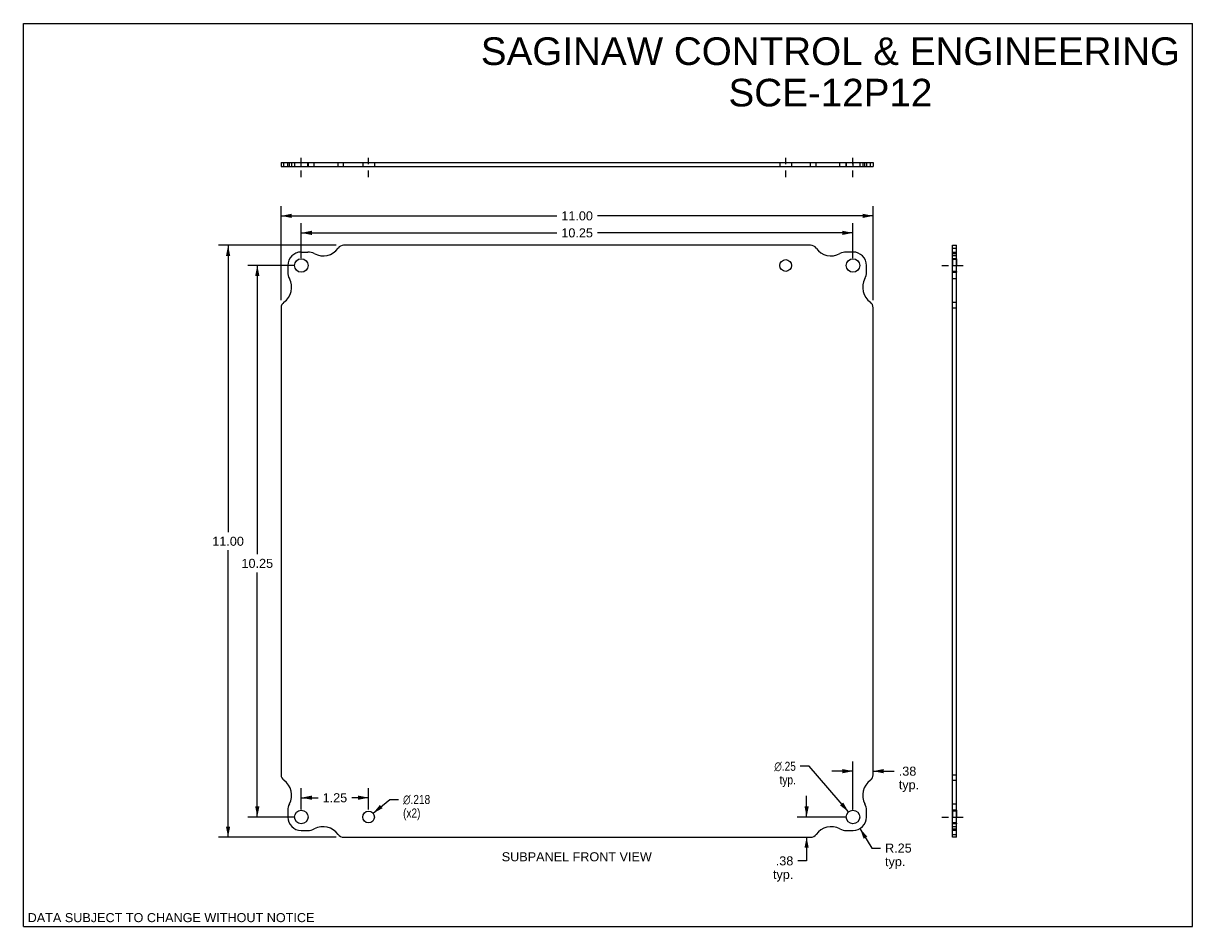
# Model space of a CAD drawing. Header units: inches. Extents: x 0 to 21.7, y 0 to 16.8.
import ezdxf

# ---------------------------------------------------------------- set-up
doc = ezdxf.new("R2010")
doc.units = ezdxf.units.IN
doc.header["$LTSCALE"] = 1.194794
doc.header["$MEASUREMENT"] = 0
doc.linetypes.add('DASHED', pattern=[0.2, 0.1, -0.1])
doc.linetypes.add('HIDDEN', pattern=[0.2, 0.1, -0.1])
doc.layers.get('0').update_dxf_attribs({"linetype": 'CONTINUOUS'})
for name, color, linetype in [('02___PRT_ALL_AXES', 7, 'CONTINUOUS'), ('DEFAULT_2', 8, 'HIDDEN'), ('DIMENSIONS', 7, 'CONTINUOUS')]:
    doc.layers.add(name, color=color, linetype=linetype)
doc.styles.get("Standard").update_dxf_attribs({"font": 'arial.ttf'})
doc.styles.add('TEXTSTYLE_1', font='gdt', dxfattribs={"width": 0.8})
doc.dimstyles.new('DIMSTYLE_1', dxfattribs={"dimtxt": 0.167864, "dimasz": 0.197487, "dimexe": 0.09, "dimexo": 0.07, "dimgap": 0.0425, "dimtad": 0, "dimtih": 1, "dimtoh": 1, "dimzin": 4, "dimdsep": 46, "dimtxsty": 'Standard', "dimblk": '_FILLED', "dimblk1": '_FILLED', "dimblk2": '_FILLED', "dimcen": 0.09, "dimazin": 1, "dimtfac": 1, "dimtofl": 0, "dimtmove": 0, "dimatfit": 3, "dimldrblk": '_FILLED', "dimfxl": 0, "dimtolj": 1, "dimtzin": 4, "dimarcsym": 0})
doc.dimstyles.new('DIMSTYLE_2', dxfattribs={"dimtxt": 0.167864, "dimasz": 0.197487, "dimexe": 0.09, "dimexo": 0.07, "dimgap": 0.09, "dimtad": 0, "dimtih": 1, "dimtoh": 1, "dimdec": 3, "dimzin": 4, "dimdsep": 46, "dimtxsty": 'Standard', "dimblk": '_FILLED', "dimblk1": '_FILLED', "dimblk2": '_FILLED', "dimcen": 0.09, "dimadec": 3, "dimazin": 1, "dimtfac": 1, "dimtofl": 0, "dimtmove": 0, "dimatfit": 1, "dimldrblk": '_FILLED', "dimfxl": 0, "dimtolj": 1, "dimtzin": 4, "dimarcsym": 0})
doc.dimstyles.new('DIMSTYLE_3', dxfattribs={"dimtxt": 0.167864, "dimasz": 0.197487, "dimexe": 0.09, "dimexo": 0.07, "dimgap": 0.09, "dimtad": 0, "dimtih": 1, "dimtoh": 1, "dimzin": 4, "dimdsep": 46, "dimtxsty": 'Standard', "dimblk": '_FILLED', "dimblk1": '_FILLED', "dimblk2": '_FILLED', "dimcen": 0.09, "dimazin": 1, "dimtfac": 1, "dimtofl": 0, "dimtmove": 0, "dimatfit": 1, "dimldrblk": '_FILLED', "dimfxl": 0, "dimtolj": 1, "dimtzin": 4, "dimarcsym": 0})
doc.dimstyles.new('DIMSTYLE_4', dxfattribs={"dimtxt": 0.167864, "dimasz": 0.197487, "dimexe": 0.09, "dimexo": 0.07, "dimgap": 0.09, "dimtad": 0, "dimtih": 1, "dimtoh": 1, "dimzin": 4, "dimdsep": 46, "dimtxsty": 'Standard', "dimblk": '_FILLED', "dimblk1": '_FILLED', "dimblk2": '_FILLED', "dimcen": 0.09, "dimazin": 1, "dimtfac": 1, "dimtofl": 0, "dimtmove": 0, "dimatfit": 3, "dimldrblk": '_FILLED', "dimfxl": 0, "dimtolj": 1, "dimtzin": 4, "dimarcsym": 0})

# ---------------------------------------------------------------- blocks, each defined once
blk = doc.blocks.new('_FILLED')
at = {"color": 0, "linetype": 'ByBlock'}
blk.add_solid([(0, 0), (-1, 0.2), (-1, -0.2)], dxfattribs=at)
blk = doc.blocks.new('*D1')
at = {"layer": 'DIMENSIONS', "color": 2, "linetype": 'Continuous'}
for p, q in [((4.788, 11.64), (4.788, 13.387)), ((15.788, 11.64), (15.788, 13.387)), ((4.788, 13.209), (9.911, 13.209)), ((15.788, 13.209), (10.665, 13.209))]:
    blk.add_line(p, q, dxfattribs=at)
at = {"layer": 'DIMENSIONS', "color": 2, "linetype": 'Continuous', "xscale": 0.197486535, "yscale": 0.197486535, "zscale": 0.197486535, "rotation": 180}
blk.add_blockref('_FILLED', (4.788, 13.209), dxfattribs=at)
at = {"layer": 'DIMENSIONS', "color": 2, "linetype": 'Continuous', "xscale": 0.197486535, "yscale": 0.197486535, "zscale": 0.197486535}
blk.add_blockref('_FILLED', (15.788, 13.209), dxfattribs=at)
at = {"layer": 'DIMENSIONS', "color": 2, "linetype": 'Continuous', "insert": (10.288, 13.293), "char_height": 0.1679, "width": 0.58659, "attachment_point": 2, "line_spacing_factor": 0.9}
blk.add_mtext('11.00', dxfattribs=at)
blk = doc.blocks.new('*D2')
at = {"layer": 'DIMENSIONS', "color": 2, "linetype": 'Continuous'}
for p, q in [((5.163, 12.425), (5.163, 13.071)), ((15.413, 12.425), (15.413, 13.071)), ((5.163, 12.893), (9.911, 12.893)), ((15.413, 12.893), (10.665, 12.893))]:
    blk.add_line(p, q, dxfattribs=at)
at = {"layer": 'DIMENSIONS', "color": 2, "linetype": 'Continuous', "xscale": 0.197486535, "yscale": 0.197486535, "zscale": 0.197486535, "rotation": 180}
blk.add_blockref('_FILLED', (5.163, 12.893), dxfattribs=at)
at = {"layer": 'DIMENSIONS', "color": 2, "linetype": 'Continuous', "xscale": 0.197486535, "yscale": 0.197486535, "zscale": 0.197486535}
blk.add_blockref('_FILLED', (15.413, 12.893), dxfattribs=at)
at = {"layer": 'DIMENSIONS', "color": 2, "linetype": 'Continuous', "insert": (10.288, 12.977), "char_height": 0.1679, "width": 0.58659, "attachment_point": 2, "line_spacing_factor": 0.9}
blk.add_mtext('10.25', dxfattribs=at)
blk = doc.blocks.new('*D3')
at = {"layer": 'DIMENSIONS', "color": 2, "linetype": 'Continuous'}
for p, q in [((5.811, 12.662), (3.625, 12.662)), ((3.803, 12.662), (3.803, 7.33)), ((3.803, 1.662), (3.803, 6.994)), ((5.811, 1.662), (3.625, 1.662))]:
    blk.add_line(p, q, dxfattribs=at)
at = {"layer": 'DIMENSIONS', "color": 2, "linetype": 'Continuous', "xscale": 0.197486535, "yscale": 0.197486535, "zscale": 0.197486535}
for p, rotation in [((3.803, 12.662), 90), ((3.803, 1.662), 270)]:
    blk.add_blockref('_FILLED', p, dxfattribs=dict(at, rotation=rotation))
at = {"layer": 'DIMENSIONS', "color": 2, "linetype": 'Continuous', "insert": (3.803, 7.246), "char_height": 0.1679, "width": 0.58659, "attachment_point": 2, "line_spacing_factor": 0.9}
blk.add_mtext('11.00', dxfattribs=at)
blk = doc.blocks.new('*D4')
at = {"layer": 'DIMENSIONS', "color": 2, "linetype": 'Continuous'}
for p, q in [((5.025, 12.287), (4.168, 12.287)), ((4.346, 12.287), (4.346, 6.919)), ((4.346, 2.037), (4.346, 6.583)), ((5.025, 2.037), (4.168, 2.037))]:
    blk.add_line(p, q, dxfattribs=at)
at = {"layer": 'DIMENSIONS', "color": 2, "linetype": 'Continuous', "xscale": 0.197486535, "yscale": 0.197486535, "zscale": 0.197486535}
for p, rotation in [((4.346, 12.287), 90), ((4.346, 2.037), 270)]:
    blk.add_blockref('_FILLED', p, dxfattribs=dict(at, rotation=rotation))
at = {"layer": 'DIMENSIONS', "color": 2, "linetype": 'Continuous', "insert": (4.346, 6.835), "char_height": 0.1679, "width": 0.58659, "attachment_point": 2, "line_spacing_factor": 0.9}
blk.add_mtext('10.25', dxfattribs=at)
blk = doc.blocks.new('*D5')
at = {"layer": 'DIMENSIONS', "color": 2, "linetype": 'Continuous'}
for p, q in [((14.552, 2.037), (14.552, 2.432)), ((15.275, 2.037), (14.374, 2.037)), ((14.552, 1.662), (14.552, 1.222)), ((14.552, 1.222), (14.389, 1.222))]:
    blk.add_line(p, q, dxfattribs=at)
at = {"layer": 'DIMENSIONS', "color": 2, "linetype": 'Continuous', "xscale": 0.197486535, "yscale": 0.197486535, "zscale": 0.197486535}
for p, rotation in [((14.552, 2.037), 270), ((14.552, 1.662), 90)]:
    blk.add_blockref('_FILLED', p, dxfattribs=dict(at, rotation=rotation))
at = {"layer": 'DIMENSIONS', "color": 2, "linetype": 'Continuous', "insert": (14.305, 1.306), "char_height": 0.1679, "width": 0.37754, "attachment_point": 3, "line_spacing_factor": 0.9}
blk.add_mtext('.38\\Ptyp.', dxfattribs=at)
blk = doc.blocks.new('*D6')
at = {"layer": 'DIMENSIONS', "color": 2, "linetype": 'Continuous'}
for p, q in [((15.413, 2.175), (15.413, 3.067)), ((15.413, 2.889), (15.018, 2.889)), ((15.788, 2.889), (16.18, 2.889))]:
    blk.add_line(p, q, dxfattribs=at)
at = {"layer": 'DIMENSIONS', "color": 2, "linetype": 'Continuous', "xscale": 0.197486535, "yscale": 0.197486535, "zscale": 0.197486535}
blk.add_blockref('_FILLED', (15.413, 2.889), dxfattribs=at)
at = {"layer": 'DIMENSIONS', "color": 2, "linetype": 'Continuous', "xscale": 0.197486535, "yscale": 0.197486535, "zscale": 0.197486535, "rotation": 180}
blk.add_blockref('_FILLED', (15.788, 2.889), dxfattribs=at)
at = {"layer": 'DIMENSIONS', "color": 2, "linetype": 'Continuous', "insert": (16.264, 2.973), "char_height": 0.1679, "width": 0.37754, "attachment_point": 1, "line_spacing_factor": 0.9}
blk.add_mtext('.38\\Ptyp.', dxfattribs=at)
blk = doc.blocks.new('*D7')
at = {"color": 2, "linetype": 'Continuous'}
for p, q in [((5.163, 2.175), (5.163, 2.573)), ((5.163, 2.396), (5.476, 2.396)), ((6.413, 2.396), (6.1, 2.396)), ((6.413, 2.175), (6.413, 2.573))]:
    blk.add_line(p, q, dxfattribs=at)
at = {"color": 2, "linetype": 'Continuous', "xscale": 0.197486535, "yscale": 0.197486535, "zscale": 0.197486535, "rotation": 180}
blk.add_blockref('_FILLED', (5.163, 2.396), dxfattribs=at)
at = {"color": 2, "linetype": 'Continuous', "xscale": 0.197486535, "yscale": 0.197486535, "zscale": 0.197486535}
blk.add_blockref('_FILLED', (6.413, 2.396), dxfattribs=at)
at = {"color": 2, "linetype": 'Continuous', "insert": (5.788, 2.479), "char_height": 0.1679, "width": 0.45616, "attachment_point": 2, "line_spacing_factor": 0.9}
blk.add_mtext('1.25', dxfattribs=at)
blk = doc.blocks.new('*D8')
at = {"layer": 'DIMENSIONS', "color": 2, "linetype": 'Continuous'}
for p, q in [((6.497, 2.106), (6.807, 2.363)), ((6.807, 2.363), (6.97, 2.363))]:
    blk.add_line(p, q, dxfattribs=at)
at = {"layer": 'DIMENSIONS', "color": 2, "linetype": 'Continuous', "xscale": 0.197486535, "yscale": 0.197486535, "zscale": 0.197486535, "rotation": 219.6069597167}
blk.add_blockref('_FILLED', (6.497, 2.106), dxfattribs=at)
at = {"layer": 'DIMENSIONS', "color": 2, "linetype": 'Continuous', "insert": (7.054, 2.447), "char_height": 0.16786, "width": 0.67998, "attachment_point": 1, "line_spacing_factor": 0.9, "style": 'TEXTSTYLE_1'}
blk.add_mtext('{\\fgdt;n}\\fArial;.218\\P(x2)', dxfattribs=at)
blk = doc.blocks.new('*D9')
at = {"layer": 'DIMENSIONS', "color": 2, "linetype": 'Continuous'}
for p, q in [((14.598, 2.98), (14.435, 2.98)), ((15.331, 2.131), (14.598, 2.98))]:
    blk.add_line(p, q, dxfattribs=at)
at = {"layer": 'DIMENSIONS', "color": 2, "linetype": 'Continuous', "xscale": 0.197486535, "yscale": 0.197486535, "zscale": 0.197486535, "rotation": 310.8243837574}
blk.add_blockref('_FILLED', (15.331, 2.131), dxfattribs=at)
at = {"layer": 'DIMENSIONS', "color": 2, "linetype": 'Continuous', "insert": (14.352, 3.064), "char_height": 0.16786, "width": 0.54956, "attachment_point": 3, "line_spacing_factor": 0.9, "style": 'TEXTSTYLE_1'}
blk.add_mtext('{\\fgdt;n}\\fArial;.25\\Ptyp.', dxfattribs=at)
blk = doc.blocks.new('*D10')
at = {"layer": 'DIMENSIONS', "color": 2, "linetype": 'Continuous'}
for p, q in [((15.543, 1.823), (15.762, 1.46)), ((15.762, 1.46), (15.925, 1.46))]:
    blk.add_line(p, q, dxfattribs=at)
at = {"layer": 'DIMENSIONS', "color": 2, "linetype": 'Continuous', "xscale": 0.197486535, "yscale": 0.197486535, "zscale": 0.197486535, "rotation": 121.0578737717}
blk.add_blockref('_FILLED', (15.543, 1.823), dxfattribs=at)
at = {"layer": 'DIMENSIONS', "color": 2, "linetype": 'Continuous', "insert": (16.009, 1.544), "char_height": 0.1679, "width": 0.49485, "attachment_point": 1, "line_spacing_factor": 0.9}
blk.add_mtext('R.25\\Ptyp.', dxfattribs=at)

msp = doc.modelspace()

# ---------------------------------------------------------------- linework, layer by layer
at = {"color": 7, "linetype": 'Continuous'}
for p, q in [((0, 0), (0, 16.7864)), ((0, 16.7864), (21.7235, 16.7864)), ((21.7235, 0), (21.7235, 16.7864)), ((4.7882, 14.2029), (4.7882, 14.1279)), ((4.7882, 14.2029), (15.7882, 14.2029)), ((4.8399, 14.1279), (4.8399, 14.2029)), ((4.912, 14.1279), (4.912, 14.2029)), ((5.162, 14.1279), (5.162, 14.2029)), ((5.287, 14.1279), (5.287, 14.2029)), ((5.4054, 14.1279), (5.4054, 14.2029)), ((5.8478, 14.1279), (5.8478, 14.2029)), ((5.9493, 14.1279), (5.9493, 14.2029)), ((14.627, 14.1279), (14.627, 14.2029)), ((14.7286, 14.1279), (14.7286, 14.2029)), ((15.171, 14.1279), (15.171, 14.2029)), ((15.2893, 14.1279), (15.2893, 14.2029)), ((15.4143, 14.1279), (15.4143, 14.2029)), ((15.6643, 14.2029), (15.6643, 14.1279)), ((15.7365, 14.1279), (15.7365, 14.2029)), ((15.7882, 14.2029), (15.7882, 14.1279)), ((17.2642, 12.6618), (17.3392, 12.6618)), ((17.2642, 12.6096), (17.3392, 12.6096)), ((17.3392, 1.6618), (17.3392, 12.6618)), ((17.2642, 12.5368), (17.3392, 12.5368)), ((17.2642, 12.2868), (17.3392, 12.2868)), ((17.2642, 12.1618), (17.3392, 12.1618)), ((17.2642, 12.044), (17.3392, 12.044)), ((17.2642, 11.6031), (17.3392, 11.6031)), ((17.2642, 11.5019), (17.3392, 11.5019)), ((17.2642, 2.8217), (17.3392, 2.8217)), ((17.2642, 2.7205), (17.3392, 2.7205)), ((17.2642, 2.2796), (17.3392, 2.2796)), ((17.2642, 2.1618), (17.3392, 2.1618)), ((17.2642, 2.0368), (17.3392, 2.0368)), ((17.3392, 1.7868), (17.2642, 1.7868)), ((17.2642, 1.714), (17.3392, 1.714)), ((17.3392, 1.6618), (17.2642, 1.6618)), ((0, 0), (21.7235, 0))]:
    msp.add_line(p, q, dxfattribs=at)
at = {"color": 3, "linetype": 'Continuous'}
for p, q in [((4.7882, 14.1279), (15.7882, 14.1279)), ((14.627, 12.6618), (5.9493, 12.6618)), ((17.2642, 1.6618), (17.2642, 12.6618)), ((5.162, 12.5368), (5.287, 12.5368)), ((15.4143, 12.5368), (15.2893, 12.5368)), ((4.912, 12.2868), (4.912, 12.1618)), ((15.6643, 12.1618), (15.6643, 12.2868)), ((4.7882, 11.5019), (4.7882, 2.8217)), ((15.7882, 2.8217), (15.7882, 11.5019)), ((4.912, 2.1618), (4.912, 2.0368)), ((15.6643, 2.0368), (15.6643, 2.1618)), ((5.162, 1.7868), (5.287, 1.7868)), ((15.2893, 1.7868), (15.4143, 1.7868)), ((5.9493, 1.6618), (14.627, 1.6618))]:
    msp.add_line(p, q, dxfattribs=at)
for centre, radius, start, end in [((5.5682, 12.8101), 0.344, 241.752, 324.36344), ((5.9493, 12.5368), 0.125, 90, 144.36344), ((14.627, 12.5368), 0.125, 35.63656, 90), ((15.0082, 12.8101), 0.344, 215.63656, 298.248), ((5.162, 12.2868), 0.25, 90, 180), ((5.287, 12.2868), 0.25, 61.752, 90), ((15.2893, 12.2868), 0.25, 90, 118.248), ((15.4143, 12.2868), 0.25, 0, 90), ((4.6382, 11.8818), 0.344, 305.8987, 28.12394), ((5.162, 12.1618), 0.25, 180, 208.12394), ((15.9382, 11.8818), 0.344, 151.87606, 234.1013), ((15.4143, 12.1618), 0.25, 331.87606, 360), ((4.9132, 11.5019), 0.125, 125.8987, 180), ((15.6632, 11.5019), 0.125, 0, 54.1013), ((4.9132, 2.8217), 0.125, 180, 234.1013), ((4.6382, 2.4418), 0.344, 331.87606, 54.1013), ((15.9382, 2.4418), 0.344, 125.8987, 208.12394), ((15.6632, 2.8217), 0.125, 305.8987, 360), ((5.162, 2.1618), 0.25, 151.87606, 180), ((15.4143, 2.1618), 0.25, 0, 28.12394), ((5.162, 2.0368), 0.25, 180, 270), ((15.4143, 2.0368), 0.25, 270, 360), ((5.287, 2.0368), 0.25, 270, 298.248), ((5.5682, 1.5135), 0.344, 35.63656, 118.248), ((15.0082, 1.5135), 0.344, 61.752, 144.36344), ((15.2893, 2.0368), 0.25, 241.752, 270), ((5.9493, 1.7868), 0.125, 215.63656, 270), ((14.627, 1.7868), 0.125, 270, 324.36344)]:
    msp.add_arc(centre, radius, start, end, dxfattribs=at)
at = {"layer": '02___PRT_ALL_AXES', "color": 2, "linetype": 'DASHED'}
for p, q in [((5.1632, 13.9304), (5.1632, 14.4004)), ((6.4132, 13.9304), (6.4132, 14.4004)), ((14.1632, 13.9304), (14.1632, 14.4004)), ((15.4132, 13.9304), (15.4132, 14.4004)), ((17.0668, 12.2868), (17.2642, 12.2868)), ((17.3392, 12.2868), (17.5367, 12.2868)), ((17.0668, 2.0368), (17.2642, 2.0368)), ((17.3392, 2.0368), (17.5367, 2.0368))]:
    msp.add_line(p, q, dxfattribs=at)
at = {"layer": '02___PRT_ALL_AXES', "color": 8, "linetype": 'HIDDEN'}
for p, q in [((5.0382, 14.2029), (5.0382, 14.1279)), ((5.0382, 14.2029), (5.2882, 14.2029)), ((5.0382, 14.1279), (5.2882, 14.1279)), ((5.2882, 14.2029), (5.2882, 14.1279)), ((6.3042, 14.2029), (6.3042, 14.1279)), ((6.3042, 14.2029), (6.5222, 14.2029)), ((6.3042, 14.1279), (6.5222, 14.1279)), ((6.5222, 14.2029), (6.5222, 14.1279)), ((14.0542, 14.2029), (14.2722, 14.2029)), ((14.0542, 14.2029), (14.0542, 14.1279)), ((14.0542, 14.1279), (14.2722, 14.1279)), ((14.2722, 14.2029), (14.2722, 14.1279)), ((15.2882, 14.2029), (15.5382, 14.2029)), ((15.2882, 14.2029), (15.2882, 14.1279)), ((15.2882, 14.1279), (15.5382, 14.1279)), ((15.5382, 14.2029), (15.5382, 14.1279)), ((17.2642, 12.4118), (17.2642, 12.1618)), ((17.3392, 12.4118), (17.2642, 12.4118)), ((17.3392, 12.3958), (17.2642, 12.3958)), ((17.3392, 12.4118), (17.3392, 12.1618)), ((17.2642, 12.2868), (17.3392, 12.2868)), ((17.3392, 12.1778), (17.2642, 12.1778)), ((17.3392, 12.1618), (17.2642, 12.1618)), ((17.3392, 2.1618), (17.2642, 2.1618)), ((17.2642, 2.1618), (17.2642, 1.9118)), ((17.3392, 2.1458), (17.2642, 2.1458)), ((17.2642, 2.0368), (17.3392, 2.0368)), ((17.3392, 2.1618), (17.3392, 1.9118)), ((17.3392, 1.9278), (17.2642, 1.9278)), ((17.3392, 1.9118), (17.2642, 1.9118))]:
    msp.add_line(p, q, dxfattribs=at)
at = {"layer": '02___PRT_ALL_AXES', "color": 3, "linetype": 'Continuous'}
for centre, radius in [((5.1632, 12.2868), 0.125), ((14.1632, 12.2868), 0.109), ((15.4132, 12.2868), 0.125), ((5.1632, 2.0368), 0.125), ((6.4132, 2.0368), 0.109), ((15.4132, 2.0368), 0.125)]:
    msp.add_circle(centre, radius, dxfattribs=at)
at = {"layer": 'DEFAULT_2', "color": 8, "linetype": 'HIDDEN'}
for p, q in [((4.9416, 14.1279), (4.9416, 14.2029)), ((4.9822, 14.2029), (4.9822, 14.1279)), ((15.5942, 14.2029), (15.5942, 14.1279)), ((15.6348, 14.1279), (15.6348, 14.2029)), ((17.2642, 12.507), (17.3392, 12.507)), ((17.3392, 12.4661), (17.2642, 12.4661)), ((17.3392, 1.8575), (17.2642, 1.8575)), ((17.2642, 1.8166), (17.3392, 1.8166))]:
    msp.add_line(p, q, dxfattribs=at)

# ---------------------------------------------------------------- texts
at = {"layer": 'DIMENSIONS', "color": 2, "linetype": 'Continuous', "attachment_point": 2, "line_spacing_factor": 0.9}
for s, insert, char_height, width in [('SAGINAW CONTROL & ENGINEERING\\PSCE-12P12', (14.9944, 16.5265), 0.513465, 12.968331), ('SUBPANEL FRONT VIEW', (10.2817, 1.3822), 0.167864, 2.782541), ('DATA SUBJECT TO CHANGE WITHOUT NOTICE', (2.7437, 0.2511), 0.167864, 5.317967)]:
    msp.add_mtext(s, dxfattribs=dict(at, insert=insert, char_height=char_height, width=width))

# ---------------------------------------------------------------- dimensions: what is measured, and where the dimension line sits
at = {"color": 2, "linetype": 'Continuous'}
dim = msp.add_linear_dim(base=(6.4132, 2.3955), p1=(5.1632, 2.105), p2=(6.4132, 2.105), dimstyle='DIMSTYLE_1', dxfattribs=at)
dim.commit()
dim.dimension.update_dxf_attribs({"geometry": '*D7', "text_midpoint": (5.7961, 2.3946), "dimtype": 160})
at = {"layer": 'DIMENSIONS', "color": 2, "linetype": 'Continuous'}
for base, p1, p2, angle, picture, middle in [((4.7882, 13.2091), (15.7882, 11.5701), (4.7882, 11.5701), 180, '*D1', (10.2953, 13.2081)), ((5.1632, 12.8934), (15.4132, 12.355), (5.1632, 12.355), 180, '*D2', (10.2959, 12.8924)), ((3.8028, 1.6618), (5.8811, 12.6618), (5.8811, 1.6618), 270, '*D3', (3.8099, 7.1609)), ((4.3456, 12.2868), (5.0949, 2.0368), (5.0949, 12.2868), 90, '*D4', (4.3533, 6.7503))]:
    dim = msp.add_linear_dim(base=base, p1=p1, p2=p2, angle=angle, dimstyle='DIMSTYLE_1', dxfattribs=at)
    dim.commit()
    dim.dimension.update_dxf_attribs({"geometry": picture, "text_midpoint": middle, "dimtype": 160})
for p1, p2, text, dimstyle, picture, middle in [((15.3315, 2.1314), (15.4949, 1.9422), '%%c<>\\Ptyp.', 'DIMSTYLE_3', '*D9', (14.0768, 2.854)), ((6.4972, 2.1063), (6.3292, 1.9673), '%%c<>\\P(x2)', 'DIMSTYLE_2', '*D8', (7.3942, 2.2371))]:
    dim = msp.add_diameter_dim_2p(p1=p1, p2=p2, text=text, dimstyle=dimstyle, override={"dimpost": '<>'}, dxfattribs=at)
    dim.commit()
    dim.dimension.update_dxf_attribs({"geometry": picture, "text_midpoint": middle, "dimtype": 163})
for base, p1, p2, angle, picture, middle in [((15.4131728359, 2.888804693), (15.7881728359, 2.8217181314), (15.4131728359, 2.1050429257), 180, '*D6', (16.4523606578, 2.762907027)), ((14.5515604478, 2.0368023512), (14.6270028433, 1.6618023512), (15.3449322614, 2.0368023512), 90, '*D5', (14.1159337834, 1.0959265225))]:
    dim = msp.add_linear_dim(base=base, p1=p1, p2=p2, angle=angle, text='<>\\Ptyp.', dimstyle='DIMSTYLE_1', dxfattribs=at)
    dim.commit()
    dim.dimension.update_dxf_attribs({"geometry": picture, "text_midpoint": middle, "dimtype": 160})
dim = msp.add_radius_dim(center=(15.4143, 2.0368), mpoint=(15.5433, 1.8226), text='R<>\\Ptyp.', dimstyle='DIMSTYLE_4', override={"dimpost": '<>'}, dxfattribs=at)
dim.commit()
dim.dimension.update_dxf_attribs({"geometry": '*D10', "text_midpoint": (16.256, 1.334), "dimtype": 164})

doc.saveas('drawing.dxf')
